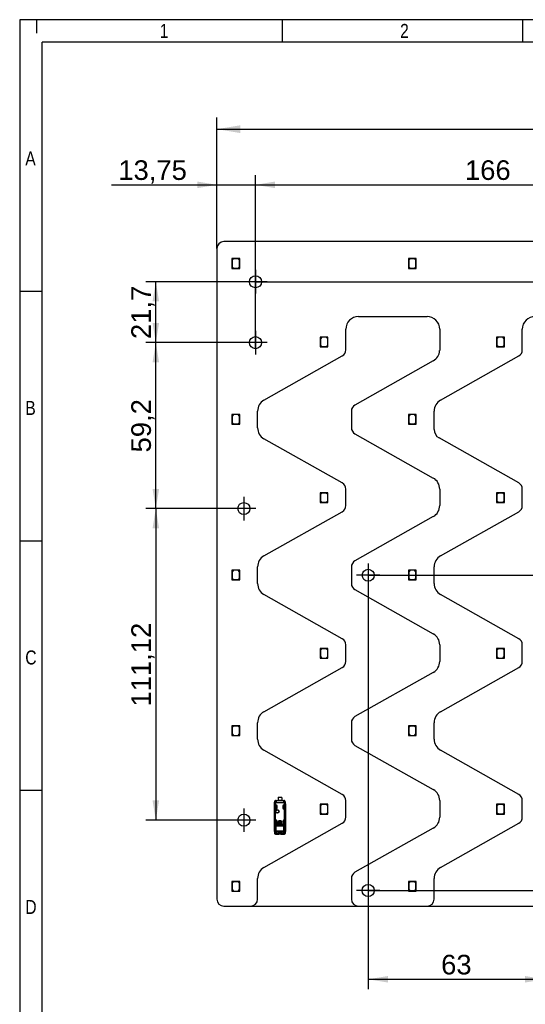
# Model space of a CAD drawing. Header units: millimetres. Extents: x 16 to 406, y 5 to 285.
# Tile 2 of 7: x 16 to 106, y 109 to 285. Entities that reach past the tile are written whole.
import ezdxf
from ezdxf.enums import TextEntityAlignment as Align
from ezdxf.lldxf.tags import DXFTag

# ---------------------------------------------------------------- set-up
doc = ezdxf.new("R2010")
doc.units = ezdxf.units.MM
for name, color, linetype in [('10', 7, 'Continuous'), ('Default', 7, 'Continuous'), ('RECLED_487X237MM', 7, 'Continuous')]:
    doc.layers.add(name, color=color, linetype=linetype)
doc.styles.add('SEACAD_Arial', font='arial.ttf')
tags = doc.linetypes.add('CENTER2', pattern=[28.575, 19.05, -3.175, 3.175, -3.175]).pattern_tags.tags
tags[10:11] = [DXFTag(74, 4), DXFTag(75, 0), DXFTag(340, '0'), DXFTag(46, 0.0), DXFTag(50, 0.0), DXFTag(44, 0.0), DXFTag(45, 0.0)]
tags[8:9] = [DXFTag(74, 4), DXFTag(75, 0), DXFTag(340, '0'), DXFTag(46, 0.0), DXFTag(50, 0.0), DXFTag(44, 0.0), DXFTag(45, 0.0)]
tags[6:7] = [DXFTag(74, 4), DXFTag(75, 0), DXFTag(340, '0'), DXFTag(46, 0.0), DXFTag(50, 0.0), DXFTag(44, 0.0), DXFTag(45, 0.0)]
tags[4:5] = [DXFTag(74, 4), DXFTag(75, 0), DXFTag(340, '0'), DXFTag(46, 0.0), DXFTag(50, 0.0), DXFTag(44, 0.0), DXFTag(45, 0.0)]
doc.dimstyles.new('ISO', dxfattribs={"dimtxt": 4.2, "dimasz": 4.2, "dimexe": 2.1, "dimexo": 0, "dimgap": 1.05, "dimtad": 1, "dimlfac": 2, "dimtxsty": 'SEACAD_Arial', "dimblk1": '_SE_FILLED', "dimblk2": '_SE_FILLED', "dimsah": 1, "dimcen": 2.1, "dimadec": 0, "dimazin": 0, "dimtfac": 0.5, "dimtdec": 3, "dimtmove": 0, "dimatfit": 3, "dimfxl": 1, "dimarcsym": 0})

# ---------------------------------------------------------------- blocks, each defined once
blk = doc.blocks.new('SEANNOT_GROUP')
at = {"layer": 'Default', "color": 7, "linetype": 'CENTER2'}
for p, q in [((57.74, 239.94), (57.74, 235.74)), ((59.84, 237.84), (55.64, 237.84))]:
    blk.add_line(p, q, dxfattribs=at)
blk = doc.blocks.new('SEANNOT_GROUP1')
at = {"layer": 'Default', "color": 7, "linetype": 'CENTER2'}
for p, q in [((57.74, 229.08), (57.74, 224.88)), ((59.84, 226.98), (55.64, 226.98))]:
    blk.add_line(p, q, dxfattribs=at)
blk = doc.blocks.new('SEANNOT_GROUP3')
at = {"layer": 'Default', "color": 7, "linetype": 'CENTER2'}
for p, q in [((55.69, 199.48), (55.69, 195.28)), ((57.79, 197.38), (53.59, 197.38))]:
    blk.add_line(p, q, dxfattribs=at)
blk = doc.blocks.new('SEANNOT_GROUP4')
at = {"layer": 'Default', "color": 7, "linetype": 'CENTER2'}
for p, q in [((55.69, 143.92), (55.69, 139.72)), ((57.79, 141.82), (53.59, 141.82))]:
    blk.add_line(p, q, dxfattribs=at)
blk = doc.blocks.new('SEANNOT_GROUP5')
at = {"layer": 'Default', "color": 7, "linetype": 'CENTER2'}
for p, q in [((77.87, 187.59), (77.87, 183.39)), ((79.97, 185.49), (75.77, 185.49))]:
    blk.add_line(p, q, dxfattribs=at)
blk = doc.blocks.new('SEANNOT_GROUP20')
at = {"layer": 'Default', "color": 7, "linetype": 'CENTER2'}
for p, q in [((77.87, 131.37), (77.87, 127.17)), ((79.97, 129.27), (75.77, 129.27))]:
    blk.add_line(p, q, dxfattribs=at)
blk = doc.blocks.new('SE1')
at = {"layer": 'RECLED_487X237MM', "color": 7, "linetype": 'Continuous'}
for p, q in [((293.12, 244.99), (52.12, 244.99)), ((50.87, 243.74), (50.87, 127.74)), ((53.79, 241.97), (53.54, 241.97)), ((53.54, 241.97), (53.54, 241.72)), ((53.54, 241.72), (53.79, 241.97)), ((53.54, 241.72), (53.54, 240.22)), ((53.84, 241.92), (53.59, 241.67)), ((53.59, 241.67), (53.59, 240.52)), ((54.94, 241.97), (53.79, 241.97)), ((54.64, 241.92), (53.84, 241.92)), ((54.89, 241.67), (54.64, 241.92)), ((54.89, 240.52), (54.89, 241.67)), ((54.94, 240.22), (54.94, 241.97)), ((85.29, 241.97), (85.04, 241.97)), ((85.04, 241.97), (85.04, 241.72)), ((85.04, 241.72), (85.29, 241.97)), ((85.04, 241.72), (85.04, 240.22)), ((85.34, 241.92), (85.09, 241.67)), ((85.09, 241.67), (85.09, 240.52)), ((86.44, 241.97), (85.29, 241.97)), ((86.14, 241.92), (85.34, 241.92)), ((86.39, 241.67), (86.14, 241.92)), ((86.39, 240.52), (86.39, 241.67)), ((86.44, 240.22), (86.44, 241.97)), ((53.54, 240.22), (54.94, 240.22)), ((53.59, 240.52), (53.84, 240.27)), ((53.84, 240.27), (54.64, 240.27)), ((54.64, 240.27), (54.89, 240.52)), ((85.04, 240.22), (86.44, 240.22)), ((85.09, 240.52), (85.34, 240.27)), ((85.34, 240.27), (86.14, 240.27)), ((86.14, 240.27), (86.39, 240.52)), ((76.12, 231.62), (88.37, 231.62)), ((73.87, 225.69), (73.87, 229.37)), ((90.62, 229.37), (90.62, 225.56)), ((105.37, 225.69), (105.37, 229.37)), ((70.69, 227.98), (69.29, 227.98)), ((69.29, 227.98), (69.29, 226.23)), ((69.59, 227.93), (69.34, 227.68)), ((69.34, 227.68), (69.34, 226.53)), ((70.39, 227.93), (69.59, 227.93)), ((70.64, 227.68), (70.39, 227.93)), ((70.64, 226.53), (70.64, 227.68)), ((70.69, 226.48), (70.69, 227.98)), ((102.19, 227.98), (100.79, 227.98)), ((100.79, 227.98), (100.79, 226.23)), ((101.09, 227.93), (100.84, 227.68)), ((100.84, 227.68), (100.84, 226.53)), ((101.89, 227.93), (101.09, 227.93)), ((102.14, 227.68), (101.89, 227.93)), ((102.14, 226.53), (102.14, 227.68)), ((102.19, 226.48), (102.19, 227.98)), ((69.29, 226.23), (70.44, 226.23)), ((69.34, 226.53), (69.59, 226.28)), ((69.59, 226.28), (70.39, 226.28)), ((70.39, 226.28), (70.64, 226.53)), ((70.69, 226.48), (70.44, 226.23)), ((70.44, 226.23), (70.69, 226.23)), ((70.69, 226.23), (70.69, 226.48)), ((100.79, 226.23), (101.94, 226.23)), ((100.84, 226.53), (101.09, 226.28)), ((101.09, 226.28), (101.89, 226.28)), ((101.89, 226.28), (102.14, 226.53)), ((102.19, 226.48), (101.94, 226.23)), ((101.94, 226.23), (102.19, 226.23)), ((102.19, 226.23), (102.19, 226.48)), ((59.26, 216.72), (73.23, 224.6)), ((89.48, 223.73), (75.5, 215.85)), ((90.76, 216.72), (104.73, 224.6)), ((58.12, 211.8), (58.12, 214.76)), ((74.87, 214.76), (74.87, 211.8)), ((89.62, 211.51), (89.62, 214.76)), ((53.79, 214.19), (53.54, 214.19)), ((53.54, 214.19), (53.54, 213.94)), ((53.54, 213.94), (53.79, 214.19)), ((53.54, 213.94), (53.54, 212.44)), ((53.84, 214.14), (53.59, 213.89)), ((53.59, 213.89), (53.59, 212.74)), ((53.59, 212.74), (53.84, 212.49)), ((54.94, 214.19), (53.79, 214.19)), ((54.64, 214.14), (53.84, 214.14)), ((53.84, 212.49), (54.64, 212.49)), ((54.89, 213.89), (54.64, 214.14)), ((54.64, 212.49), (54.89, 212.74)), ((54.89, 212.74), (54.89, 213.89)), ((54.94, 212.44), (54.94, 214.19)), ((85.29, 214.19), (85.04, 214.19)), ((85.04, 214.19), (85.04, 213.94)), ((85.04, 213.94), (85.29, 214.19)), ((85.04, 213.94), (85.04, 212.44)), ((85.34, 214.14), (85.09, 213.89)), ((85.09, 213.89), (85.09, 212.74)), ((85.09, 212.74), (85.34, 212.49)), ((86.44, 214.19), (85.29, 214.19)), ((86.14, 214.14), (85.34, 214.14)), ((85.34, 212.49), (86.14, 212.49)), ((86.39, 213.89), (86.14, 214.14)), ((86.14, 212.49), (86.39, 212.74)), ((86.39, 212.74), (86.39, 213.89)), ((86.44, 212.44), (86.44, 214.19)), ((53.54, 212.44), (54.94, 212.44)), ((85.04, 212.44), (86.44, 212.44)), ((73.23, 201.96), (59.26, 209.84)), ((75.5, 210.71), (89.47, 202.83)), ((104.73, 201.96), (90.51, 209.98)), ((70.69, 200.2), (69.29, 200.2)), ((69.29, 200.2), (69.29, 198.45)), ((70.69, 198.7), (70.69, 200.2)), ((73.87, 197.91), (73.87, 200.87)), ((90.62, 200.87), (90.62, 197.91)), ((102.19, 200.2), (100.79, 200.2)), ((100.79, 200.2), (100.79, 198.45)), ((102.19, 198.7), (102.19, 200.2)), ((105.37, 197.91), (105.37, 200.87)), ((69.29, 198.45), (70.44, 198.45)), ((69.59, 200.15), (69.34, 199.9)), ((69.34, 199.9), (69.34, 198.75)), ((69.34, 198.75), (69.59, 198.5)), ((70.39, 200.15), (69.59, 200.15)), ((69.59, 198.5), (70.39, 198.5)), ((70.64, 199.9), (70.39, 200.15)), ((70.39, 198.5), (70.64, 198.75)), ((70.69, 198.7), (70.44, 198.45)), ((70.44, 198.45), (70.69, 198.45)), ((70.64, 198.75), (70.64, 199.9)), ((70.69, 198.45), (70.69, 198.7)), ((100.79, 198.45), (101.94, 198.45)), ((101.09, 200.15), (100.84, 199.9)), ((100.84, 199.9), (100.84, 198.75)), ((100.84, 198.75), (101.09, 198.5)), ((101.89, 200.15), (101.09, 200.15)), ((101.09, 198.5), (101.89, 198.5)), ((102.14, 199.9), (101.89, 200.15)), ((101.89, 198.5), (102.14, 198.75)), ((102.19, 198.7), (101.94, 198.45)), ((101.94, 198.45), (102.19, 198.45)), ((102.14, 198.75), (102.14, 199.9)), ((102.19, 198.45), (102.19, 198.7)), ((59.26, 188.94), (73.23, 196.82)), ((90.76, 188.94), (104.73, 196.82)), ((89.47, 195.95), (75.5, 188.07)), ((53.79, 186.42), (53.54, 186.42)), ((53.54, 186.42), (53.54, 186.17)), ((53.54, 186.17), (53.79, 186.42)), ((53.54, 186.17), (53.54, 184.67)), ((53.84, 186.37), (53.59, 186.12)), ((54.94, 186.42), (53.79, 186.42)), ((54.64, 186.37), (53.84, 186.37)), ((54.89, 186.12), (54.64, 186.37)), ((54.94, 184.67), (54.94, 186.42)), ((58.12, 184.02), (58.12, 186.98)), ((74.87, 186.98), (74.87, 184.02)), ((85.29, 186.42), (85.04, 186.42)), ((85.04, 186.42), (85.04, 186.17)), ((85.04, 186.17), (85.29, 186.42)), ((85.04, 186.17), (85.04, 184.67)), ((85.34, 186.37), (85.09, 186.12)), ((86.44, 186.42), (85.29, 186.42)), ((86.14, 186.37), (85.34, 186.37)), ((86.39, 186.12), (86.14, 186.37)), ((86.44, 184.67), (86.44, 186.42)), ((89.62, 184.02), (89.62, 186.98)), ((53.54, 184.67), (54.94, 184.67)), ((53.59, 186.12), (53.59, 184.97)), ((53.59, 184.97), (53.84, 184.72)), ((53.84, 184.72), (54.64, 184.72)), ((54.64, 184.72), (54.89, 184.97)), ((54.89, 184.97), (54.89, 186.12)), ((85.04, 184.67), (86.44, 184.67)), ((85.09, 186.12), (85.09, 184.97)), ((85.09, 184.97), (85.34, 184.72)), ((85.34, 184.72), (86.14, 184.72)), ((86.14, 184.72), (86.39, 184.97)), ((86.39, 184.97), (86.39, 186.12)), ((75.5, 182.93), (89.47, 175.05)), ((73.23, 174.18), (59.26, 182.06)), ((104.73, 174.18), (90.76, 182.06)), ((70.69, 172.43), (69.29, 172.43)), ((69.29, 172.43), (69.29, 170.68)), ((69.59, 172.38), (69.34, 172.13)), ((69.34, 172.13), (69.34, 170.98)), ((70.39, 172.38), (69.59, 172.38)), ((70.64, 172.13), (70.39, 172.38)), ((70.64, 170.98), (70.64, 172.13)), ((70.69, 170.93), (70.69, 172.43)), ((73.87, 170.13), (73.87, 173.09)), ((90.62, 173.09), (90.62, 170.13)), ((102.19, 172.43), (100.79, 172.43)), ((100.79, 172.43), (100.79, 170.68)), ((101.09, 172.38), (100.84, 172.13)), ((100.84, 172.13), (100.84, 170.98)), ((101.89, 172.38), (101.09, 172.38)), ((102.14, 172.13), (101.89, 172.38)), ((102.14, 170.98), (102.14, 172.13)), ((102.19, 170.93), (102.19, 172.43)), ((105.37, 170.13), (105.37, 173.09)), ((69.29, 170.68), (70.44, 170.68)), ((69.34, 170.98), (69.59, 170.73)), ((69.59, 170.73), (70.39, 170.73)), ((70.39, 170.73), (70.64, 170.98)), ((70.69, 170.93), (70.44, 170.68)), ((70.44, 170.68), (70.69, 170.68)), ((70.69, 170.68), (70.69, 170.93)), ((100.79, 170.68), (101.94, 170.68)), ((100.84, 170.98), (101.09, 170.73)), ((101.09, 170.73), (101.89, 170.73)), ((101.89, 170.73), (102.14, 170.98)), ((102.19, 170.93), (101.94, 170.68)), ((101.94, 170.68), (102.19, 170.68)), ((102.19, 170.68), (102.19, 170.93)), ((59.26, 161.16), (73.23, 169.04)), ((90.76, 161.16), (104.73, 169.04)), ((89.47, 168.17), (75.5, 160.29)), ((53.79, 158.64), (53.54, 158.64)), ((53.54, 158.64), (53.54, 158.39)), ((53.54, 158.39), (53.79, 158.64)), ((53.54, 158.39), (53.54, 156.89)), ((53.84, 158.59), (53.59, 158.34)), ((53.59, 158.34), (53.59, 157.19)), ((54.94, 158.64), (53.79, 158.64)), ((54.64, 158.59), (53.84, 158.59)), ((54.89, 158.34), (54.64, 158.59)), ((54.89, 157.19), (54.89, 158.34)), ((54.94, 156.89), (54.94, 158.64)), ((58.12, 156.24), (58.12, 159.2)), ((74.87, 159.2), (74.87, 156.24)), ((85.29, 158.64), (85.04, 158.64)), ((85.04, 158.64), (85.04, 158.39)), ((85.04, 158.39), (85.29, 158.64)), ((85.04, 158.39), (85.04, 156.89)), ((85.34, 158.59), (85.09, 158.34)), ((85.09, 158.34), (85.09, 157.19)), ((86.44, 158.64), (85.29, 158.64)), ((86.14, 158.59), (85.34, 158.59)), ((86.39, 158.34), (86.14, 158.59)), ((86.39, 157.19), (86.39, 158.34)), ((86.44, 156.89), (86.44, 158.64)), ((89.62, 156.24), (89.62, 159.2)), ((53.54, 156.89), (54.94, 156.89)), ((53.59, 157.19), (53.84, 156.94)), ((53.84, 156.94), (54.64, 156.94)), ((54.64, 156.94), (54.89, 157.19)), ((85.04, 156.89), (86.44, 156.89)), ((85.09, 157.19), (85.34, 156.94)), ((85.34, 156.94), (86.14, 156.94)), ((86.14, 156.94), (86.39, 157.19)), ((75.5, 155.15), (89.47, 147.27)), ((73.23, 146.4), (59.26, 154.28)), ((104.73, 146.4), (90.76, 154.28)), ((61.81, 145.82), (61.81, 145.34)), ((61.83, 145.89), (62.41, 145.89)), ((62.43, 145.82), (62.43, 145.34)), ((61.15, 145.04), (61.14, 145.04)), ((61.14, 140.32), (61.14, 145.04)), ((61.15, 145.04), (61.15, 144.7)), ((61.16, 144.7), (61.15, 144.7)), ((61.15, 139.81), (61.15, 144.7)), ((61.16, 139.81), (61.16, 144.7)), ((61.2, 144.76), (61.2, 141)), ((61.2, 144.76), (61.29, 144.76)), ((61.29, 144.76), (61.21, 144.81)), ((61.29, 144.76), (61.29, 141.03)), ((61.34, 144.39), (61.34, 144.39)), ((61.34, 144.39), (61.34, 143.84)), ((61.34, 143.84), (61.34, 144.39)), ((61.44, 145.34), (61.81, 145.34)), ((61.44, 145.34), (61.45, 145.34)), ((61.49, 144.49), (61.44, 144.49)), ((61.45, 145.34), (61.45, 145.27)), ((61.45, 145.34), (62.78, 145.34)), ((62.78, 145.27), (61.45, 145.27)), ((61.45, 145.27), (61.45, 144.95)), ((61.45, 144.95), (62.78, 144.95)), ((61.45, 144.95), (61.45, 144.88)), ((62.78, 144.88), (61.45, 144.88)), ((61.59, 143.94), (61.59, 144.39)), ((62.43, 145.34), (61.81, 145.34)), ((62.43, 145.34), (62.79, 145.34)), ((62.64, 144.39), (62.64, 143.94)), ((62.8, 144.49), (62.74, 144.49)), ((62.78, 145.27), (62.78, 145.34)), ((62.78, 145.34), (62.79, 145.34)), ((62.78, 144.95), (62.78, 145.27)), ((62.78, 144.88), (62.78, 144.95)), ((62.9, 143.84), (62.9, 144.39)), ((62.9, 143.84), (62.9, 144.39)), ((62.9, 144.39), (62.9, 144.39)), ((63.03, 144.81), (62.95, 144.76)), ((62.95, 141.03), (62.95, 144.76)), ((62.95, 144.76), (63.04, 144.76)), ((63.04, 141), (63.04, 144.76)), ((63.09, 145.04), (63.08, 145.04)), ((63.08, 144.7), (63.08, 145.04)), ((63.08, 144.7), (63.08, 139.81)), ((63.08, 144.7), (63.08, 144.7)), ((63.08, 139.81), (63.08, 144.7)), ((63.09, 140.32), (63.09, 145.04)), ((70.69, 144.65), (69.29, 144.65)), ((69.29, 144.65), (69.29, 142.9)), ((69.59, 144.6), (69.34, 144.35)), ((69.34, 144.35), (69.34, 143.2)), ((70.39, 144.6), (69.59, 144.6)), ((70.64, 144.35), (70.39, 144.6)), ((70.64, 143.2), (70.64, 144.35)), ((70.69, 143.15), (70.69, 144.65)), ((73.87, 142.35), (73.87, 145.31)), ((90.62, 145.31), (90.62, 142.35)), ((102.19, 144.65), (100.79, 144.65)), ((100.79, 144.65), (100.79, 142.9)), ((101.09, 144.6), (100.84, 144.35)), ((100.84, 144.35), (100.84, 143.2)), ((101.89, 144.6), (101.09, 144.6)), ((102.14, 144.35), (101.89, 144.6)), ((102.14, 143.2), (102.14, 144.35)), ((102.19, 143.15), (102.19, 144.65)), ((105.37, 142.35), (105.37, 145.31)), ((61.34, 143.84), (61.49, 143.84)), ((61.49, 143.84), (61.34, 143.84)), ((61.34, 143.84), (61.34, 143.84)), ((61.49, 143.84), (61.49, 143.84)), ((62.74, 143.84), (62.74, 143.84)), ((62.74, 143.84), (62.9, 143.84)), ((62.9, 143.84), (62.74, 143.84)), ((62.9, 143.84), (62.9, 143.84)), ((69.29, 142.9), (70.44, 142.9)), ((69.34, 143.2), (69.59, 142.95)), ((69.59, 142.95), (70.39, 142.95)), ((70.39, 142.95), (70.64, 143.2)), ((70.69, 143.15), (70.44, 142.9)), ((70.44, 142.9), (70.69, 142.9)), ((70.69, 142.9), (70.69, 143.15)), ((100.79, 142.9), (101.94, 142.9)), ((100.84, 143.2), (101.09, 142.95)), ((101.09, 142.95), (101.89, 142.95)), ((101.89, 142.95), (102.14, 143.2)), ((102.19, 143.15), (101.94, 142.9)), ((101.94, 142.9), (102.19, 142.9)), ((102.19, 142.9), (102.19, 143.15)), ((59.26, 133.38), (73.23, 141.26)), ((61.3, 140.83), (61.2, 141)), ((61.44, 141.03), (61.3, 141.03)), ((61.34, 141.13), (61.34, 141.79)), ((61.47, 141.79), (61.34, 141.79)), ((61.46, 141.79), (61.34, 141.79)), ((61.34, 141.79), (61.34, 141.79)), ((61.34, 141.13), (61.34, 141.79)), ((61.34, 141.13), (61.34, 141.13)), ((61.41, 140.72), (61.35, 140.72)), ((61.35, 140.72), (61.35, 139.9)), ((61.37, 140.89), (62.86, 140.89)), ((62.83, 140.72), (61.41, 140.72)), ((61.41, 140.72), (61.41, 139.9)), ((61.44, 141.03), (61.46, 141.03)), ((61.44, 141.03), (61.44, 141.03)), ((61.47, 141.79), (61.46, 141.79)), ((62.77, 141.03), (61.46, 141.03)), ((61.56, 141.13), (61.56, 141.69)), ((61.77, 141.48), (61.75, 141.48)), ((61.75, 141.48), (61.75, 141.18)), ((61.75, 141.18), (61.77, 141.18)), ((61.77, 141.48), (61.77, 141.18)), ((62.36, 141.62), (61.87, 141.62)), ((61.87, 141.62), (61.87, 141.55)), ((61.87, 141.55), (62.08, 141.55)), ((61.87, 141.08), (61.87, 141.06)), ((61.87, 141.08), (62.37, 141.08)), ((61.87, 141.06), (62.37, 141.06)), ((61.97, 141.69), (61.97, 141.68)), ((62.27, 141.69), (61.97, 141.69)), ((62.27, 141.68), (61.97, 141.68)), ((62.08, 141.55), (62.08, 141.5)), ((62.08, 141.44), (62.08, 141.23)), ((62.08, 141.17), (62.08, 141.12)), ((62.08, 141.12), (62.15, 141.12)), ((62.15, 141.5), (62.15, 141.55)), ((62.15, 141.55), (62.36, 141.55)), ((62.15, 141.23), (62.15, 141.44)), ((62.15, 141.12), (62.15, 141.17)), ((62.22, 141.38), (62.28, 141.38)), ((62.28, 141.29), (62.22, 141.29)), ((62.27, 141.68), (62.27, 141.69)), ((62.36, 141.55), (62.36, 141.62)), ((62.37, 141.06), (62.37, 141.08)), ((62.48, 141.48), (62.47, 141.48)), ((62.47, 141.18), (62.47, 141.48)), ((62.47, 141.18), (62.48, 141.18)), ((62.48, 141.18), (62.48, 141.48)), ((62.67, 141.69), (62.67, 141.13)), ((62.9, 141.79), (62.77, 141.79)), ((62.9, 141.79), (62.77, 141.79)), ((62.77, 141.79), (62.77, 141.79)), ((62.77, 141.03), (62.8, 141.03)), ((62.94, 141.03), (62.8, 141.03)), ((62.8, 141.03), (62.8, 141.03)), ((62.83, 139.9), (62.83, 140.72)), ((62.94, 141.03), (62.86, 140.89)), ((62.89, 140.72), (62.89, 139.9)), ((62.9, 141.13), (62.9, 141.79)), ((62.9, 141.13), (62.9, 141.79)), ((62.9, 141.79), (62.9, 141.79)), ((62.9, 141.13), (62.9, 141.13)), ((62.94, 141.03), (62.95, 141.03)), ((63.04, 141), (62.94, 140.83)), ((90.76, 133.38), (104.73, 141.26)), ((61.14, 140.32), (61.15, 140.32)), ((61.15, 140.32), (61.15, 139.51)), ((61.15, 139.81), (61.15, 139.51)), ((61.15, 139.81), (61.16, 139.81)), ((61.16, 139.81), (61.23, 139.86)), ((61.23, 139.86), (61.35, 139.9)), ((61.25, 139.71), (61.25, 139.42)), ((61.27, 139.37), (61.54, 139.37)), ((61.35, 139.9), (61.41, 139.9)), ((61.35, 139.34), (61.72, 139.34)), ((61.44, 139.82), (61.39, 139.68)), ((61.39, 139.52), (61.39, 139.68)), ((61.39, 139.52), (61.44, 139.66)), ((61.41, 139.9), (61.41, 139.8)), ((61.41, 139.9), (62.83, 139.9)), ((62.83, 139.8), (61.41, 139.8)), ((61.44, 139.66), (61.44, 139.74)), ((61.55, 139.37), (61.58, 139.51)), ((61.69, 139.79), (62.54, 139.79)), ((61.74, 139.49), (61.72, 139.34)), ((61.72, 139.34), (61.94, 139.34)), ((61.94, 139.49), (61.74, 139.49)), ((61.94, 139.79), (61.94, 139.49)), ((62.29, 139.49), (61.94, 139.49)), ((61.94, 139.49), (61.94, 139.34)), ((62.29, 139.34), (61.94, 139.34)), ((62.29, 139.49), (62.29, 139.79)), ((62.29, 139.34), (62.29, 139.49)), ((62.5, 139.49), (62.29, 139.49)), ((62.29, 139.34), (62.52, 139.34)), ((62.52, 139.34), (62.5, 139.49)), ((62.52, 139.34), (62.89, 139.34)), ((62.65, 139.51), (62.69, 139.37)), ((62.69, 139.37), (62.97, 139.37)), ((62.8, 139.66), (62.85, 139.52)), ((62.83, 139.9), (62.83, 139.8)), ((62.83, 139.9), (62.89, 139.9)), ((62.85, 139.68), (62.85, 139.52)), ((62.89, 139.9), (63, 139.86)), ((62.99, 139.42), (62.98, 139.71)), ((63, 139.86), (63.08, 139.81)), ((63.09, 139.51), (63.06, 139.47)), ((63.09, 139.51), (63.08, 139.81)), ((63.08, 139.81), (63.08, 139.81)), ((63.09, 139.51), (63.09, 140.32)), ((63.09, 140.32), (63.09, 140.32)), ((89.47, 140.39), (75.5, 132.51)), ((53.79, 130.87), (53.54, 130.87)), ((53.54, 130.87), (53.54, 130.62)), ((53.54, 130.62), (53.79, 130.87)), ((53.54, 130.62), (53.54, 129.12)), ((53.84, 130.82), (53.59, 130.57)), ((53.59, 130.57), (53.59, 129.42)), ((54.94, 130.87), (53.79, 130.87)), ((54.64, 130.82), (53.84, 130.82)), ((54.89, 130.57), (54.64, 130.82)), ((54.89, 129.42), (54.89, 130.57)), ((54.94, 129.12), (54.94, 130.87)), ((58.12, 127.74), (58.12, 131.42)), ((74.87, 131.42), (74.87, 127.74)), ((85.29, 130.87), (85.04, 130.87)), ((85.04, 130.87), (85.04, 130.62)), ((85.04, 130.62), (85.29, 130.87)), ((85.04, 130.62), (85.04, 129.12)), ((85.34, 130.82), (85.09, 130.57)), ((85.09, 130.57), (85.09, 129.42)), ((86.44, 130.87), (85.29, 130.87)), ((86.14, 130.82), (85.34, 130.82)), ((86.39, 130.57), (86.14, 130.82)), ((86.39, 129.42), (86.39, 130.57)), ((86.44, 129.12), (86.44, 130.87)), ((89.62, 127.74), (89.62, 131.42)), ((53.54, 129.12), (54.94, 129.12)), ((53.59, 129.42), (53.84, 129.17)), ((53.84, 129.17), (54.64, 129.17)), ((54.64, 129.17), (54.89, 129.42)), ((85.04, 129.12), (86.44, 129.12)), ((85.09, 129.42), (85.34, 129.17)), ((85.34, 129.17), (86.14, 129.17)), ((86.14, 129.17), (86.39, 129.42)), ((52.12, 126.49), (56.87, 126.49)), ((76.12, 126.49), (88.37, 126.49))]:
    blk.add_line(p, q, dxfattribs=at)
for centre, radius in [((57.74, 237.84), 1.08), ((57.74, 226.98), 1.08), ((55.69, 197.38), 1.08), ((77.87, 185.49), 1.07), ((55.69, 141.82), 1.08), ((61.64, 143.37), 0.328), ((61.64, 143.37), 0.293), ((61.64, 143.37), 0.276), ((61.64, 143.37), 0.275), ((77.87, 129.27), 1.08)]:
    blk.add_circle(centre, radius, dxfattribs=at)
for centre, radius, start, end in [((52.12, 243.74), 1.25, 90, 180), ((76.12, 229.37), 2.25, 90, 180), ((88.37, 229.37), 2.25, 0, 90), ((107.62, 229.37), 2.25, 90, 180), ((72.62, 225.69), 1.25, 299.4423, 0), ((88.37, 225.7), 2.25, 299.4423, 356.4358), ((104.12, 225.69), 1.25, 299.4423, 0), ((60.37, 214.76), 2.25, 119.4423, 180), ((91.87, 214.76), 2.25, 119.4423, 180), ((76.12, 214.76), 1.25, 119.4423, 180), ((60.37, 211.8), 2.25, 180, 240.5577), ((76.12, 211.8), 1.25, 180, 240.5577), ((91.37, 211.51), 1.75, 180, 240.5577), ((72.62, 200.87), 1.25, 0, 60.5577), ((88.37, 200.87), 2.25, 0, 60.5577), ((104.12, 200.87), 1.25, 0, 60.5577), ((72.62, 197.91), 1.25, 299.4423, 0), ((88.37, 197.91), 2.25, 299.4423, 0), ((104.12, 197.91), 1.25, 299.4423, 0), ((60.37, 186.98), 2.25, 119.4423, 180), ((76.12, 186.98), 1.25, 119.4423, 180), ((91.87, 186.98), 2.25, 119.4423, 180), ((60.37, 184.02), 2.25, 180, 240.5577), ((76.12, 184.02), 1.25, 180, 240.5577), ((91.87, 184.02), 2.25, 180, 240.5577), ((72.62, 173.09), 1.25, 0, 60.5577), ((88.37, 173.09), 2.25, 0, 60.5577), ((104.12, 173.09), 1.25, 0, 60.5577), ((72.62, 170.13), 1.25, 299.4423, 0), ((88.37, 170.13), 2.25, 299.4423, 0), ((104.12, 170.13), 1.25, 299.4423, 0), ((60.37, 159.2), 2.25, 119.4423, 180), ((76.12, 159.2), 1.25, 119.4423, 180), ((91.87, 159.2), 2.25, 119.4423, 180), ((60.37, 156.24), 2.25, 180, 240.5577), ((76.12, 156.24), 1.25, 180, 240.5577), ((91.87, 156.24), 2.25, 180, 240.5577), ((61.93, 145.82), 0.125, 143.1301, 180), ((62.31, 145.82), 0.125, 0, 36.8699), ((72.62, 145.31), 1.25, 0, 60.5577), ((88.37, 145.31), 2.25, 0, 60.5577), ((104.12, 145.31), 1.25, 0, 60.5577), ((61.45, 145.04), 0.3, 90.0044, 179.8384), ((61.31, 144.77), 0.107, 158.9631, 182.4493), ((61.46, 144.66), 0.292, 91.2452, 150.4151), ((61.49, 144.39), 0.1, 0, 90), ((62.74, 144.39), 0.1, 90, 180), ((62.78, 145.04), 0.3, 0.167, 89.9956), ((62.78, 144.66), 0.291, 29.4693, 88.8718), ((62.93, 144.77), 0.107, 357.5505, 21.0353), ((72.62, 142.35), 1.25, 299.4423, 0), ((88.37, 142.35), 2.25, 299.4423, 0), ((104.12, 142.35), 1.25, 299.4423, 0), ((61.32, 140.79), 0.236, 96.7859, 119.799), ((61.95, 141.27), 0.693, 200.5131, 213.6749), ((61.16, 140.71), 0.184, 3.1487, 42.1797), ((61, 140.71), 0.414, 0.6937, 24.971), ((61.97, 141.48), 0.213, 90, 180), ((61.87, 141.18), 0.113, 180, 270), ((61.97, 141.48), 0.2, 90, 180), ((61.87, 141.18), 0.1, 180, 270), ((62.12, 141.33), 0.169, 101.3273, 258.6727), ((62.12, 141.33), 0.108, 107.7847, 252.2153), ((62.12, 141.33), 0.169, 14.2042, 78.6727), ((62.12, 141.33), 0.108, 22.432, 72.2153), ((62.12, 141.33), 0.108, 287.7847, 337.568), ((62.12, 141.33), 0.169, 281.3273, 345.7958), ((62.27, 141.48), 0.213, 0, 90), ((62.27, 141.48), 0.2, 0, 90), ((62.37, 141.18), 0.1, 270, 0), ((62.37, 141.18), 0.113, 270, 0), ((63.24, 140.71), 0.417, 155.1137, 179.2196), ((62.85, 99.99), 40.73, 89.9391, 90.0276), ((62.77, 140.7), 0.208, 38.9401, 64.2407), ((63.07, 140.71), 0.182, 137.612, 177.059), ((62.86, 140.61), 0.424, 65.6644, 78.4196), ((61.32, 139.52), 0.176, 180.4535, 222.697), ((61.25, 139.52), 0.0975, 182.0033, 271.5118), ((61.26, 139.81), 0.103, 185.1481, 266.892), ((61.26, 139.46), 0.0836, 221.7965, 278.1609), ((61.33, 139.54), 0.193, 225.1152, 271.0114), ((61.36, 139.89), 0.131, 192.9533, 250.2794), ((61.39, 139.61), 0.173, 116.1713, 143.8588), ((61.54, 139.35), 0.467, 105.7622, 117.9319), ((61.47, 139.91), 0.125, 186.8298, 240.7248), ((61.69, 139.71), 0.366, 246.2191, 274.1962), ((61.73, 140.05), 0.557, 254.1252, 270.5827), ((62.51, 139.98), 0.489, 268.2685, 287.0288), ((62.54, 139.71), 0.366, 265.7732, 293.7808), ((62.76, 139.91), 0.125, 299.2644, 353.1817), ((62.7, 139.35), 0.467, 62.0817, 74.248), ((62.9, 139.54), 0.199, 268.7083, 305.0575), ((62.87, 139.89), 0.131, 289.7328, 347.0452), ((62.84, 139.61), 0.173, 36.1297, 63.8377), ((62.98, 139.81), 0.103, 273.1147, 354.8366), ((62.99, 139.52), 0.0975, 268.48, 358.0009), ((60.37, 131.42), 2.25, 119.4423, 180), ((76.12, 131.42), 1.25, 119.4423, 180), ((91.87, 131.42), 2.25, 119.4423, 180), ((52.12, 127.74), 1.25, 180, 270), ((56.87, 127.74), 1.25, 270, 0), ((76.12, 127.74), 1.25, 180, 270), ((88.37, 127.74), 1.25, 270, 0)]:
    blk.add_arc(centre, radius, start, end, dxfattribs=at)
for centre, major_axis, ratio, start_param, end_param in [((61.44, 145.04), (0.212, -0.212), 0.999924, 2.356233, 3.933355), ((61.45, 145.04), (0.3, 0.003), 0.766027, 1.56283, 3.125796), ((61.44, 144.39), (0.1, 0), 0.999994, 1.570796, 3.141593), ((61.44, 144.39), (0.1, 0), 0.999994, 1.570796, 3.141593), ((62.78, 145.04), (0.3, -0.003), 0.766027, 0.015856, 1.578763), ((62.79, 145.04), (-0.212, -0.212), 0.999924, 2.349833, 3.926953), ((62.8, 144.39), (-0.1, 0), 0.999994, 3.141593, 4.712389), ((62.8, 144.39), (-0.1, 0), 0.999994, 3.141593, 4.712389), ((61.49, 143.95), (0, 0.1), 0.999848, 3.141593, 4.712389), ((61.49, 143.94), (0, 0.1), 0.999848, 3.141593, 4.712389), ((62.74, 143.95), (0, 0.1), 0.999848, 1.570796, 3.141593), ((62.74, 143.94), (0, 0.1), 0.999848, 1.570796, 3.141593), ((61.44, 141.13), (0.1, 0), 0.999994, 3.140535, 4.712389), ((61.44, 141.13), (0.1, 0), 0.999994, 3.140004, 4.712389), ((61.46, 141.69), (0.0707, -0.0707), 0.999695, 0.785246, 2.356347), ((61.46, 141.13), (0.1, 0), 0.999848, 4.712389, 6.283185), ((61.46, 141.69), (0.0707, -0.0707), 0.999695, 1.570796, 2.343651), ((62.77, 141.69), (-0.0707, -0.0707), 0.999695, 3.926839, 5.497939), ((62.77, 141.13), (-0.1, 0), 0.999848, 0, 1.570796), ((62.77, 141.69), (-0.0707, -0.0707), 0.999695, 3.9588, 4.712389), ((62.8, 141.13), (-0.1, 0), 0.999994, 1.570796, 3.141593), ((62.8, 141.13), (-0.1, 0), 0.999994, 1.570796, 3.141593), ((61.44, 140.32), (0.3, 0), 0.999962, 3.141593, 3.321417), ((61.25, 139.81), (0.1, -0.0024), 0.939661, 3.16702, 4.734915), ((61.7, 139.42), (0.45, 0), 0.34204, 3.132977, 3.443088), ((61.35, 139.44), (0, -0.1), 0.754543, 6.070605, 6.283031), ((62.97, 139.47), (-0.074, 0.0672), 0.8975, 2.254603, 3.933043), ((62.54, 139.42), (-0.451, 0), 0.342128, 2.840741, 3.150375), ((62.98, 139.81), (0.1, 0.0024), 0.939661, 4.689876, 6.257716), ((62.79, 140.32), (0.3, 0), 0.999962, 6.103357, 6.283185)]:
    blk.add_ellipse(centre, major_axis=major_axis, ratio=ratio, start_param=start_param, end_param=end_param, dxfattribs=at)
for points, degree, knots in [([(61.15, 144.7), (61.15, 144.71), (61.16, 144.72), (61.16, 144.74), (61.16, 144.76), (61.17, 144.77), (61.18, 144.79), (61.2, 144.8), (61.21, 144.81)], 3, [0, 0, 0, 0, 0.120723, 0.235221, 0.34634, 0.457185, 0.682198, 1, 1, 1, 1]), ([(61.2, 144.76), (61.19, 144.76), (61.18, 144.76), (61.17, 144.75), (61.16, 144.74), (61.16, 144.72), (61.16, 144.71), (61.16, 144.7)], 3, [0, 0, 0, 0, 0.272042, 0.497908, 0.684926, 0.845835, 1, 1, 1, 1]), ([(63.03, 144.81), (63.04, 144.8), (63.05, 144.8), (63.06, 144.78), (63.07, 144.77), (63.08, 144.74), (63.08, 144.71), (63.08, 144.7)], 3, [0, 0, 0, 0, 0.225106, 0.406821, 0.546306, 0.765172, 1, 1, 1, 1]), ([(63.08, 144.7), (63.08, 144.71), (63.08, 144.72), (63.07, 144.73), (63.07, 144.74), (63.07, 144.75), (63.06, 144.76), (63.05, 144.76), (63.04, 144.76), (63.04, 144.76)], 3, [0, 0, 0, 0, 0.110474, 0.221192, 0.340028, 0.473427, 0.625996, 0.800833, 1, 1, 1, 1]), ([(61.27, 139.37), (61.27, 139.37), (61.28, 139.36), (61.29, 139.35), (61.31, 139.35), (61.32, 139.34), (61.34, 139.34), (61.35, 139.34)], 3, [0, 0, 0, 0, 0.20636, 0.408491, 0.607418, 0.804218, 1, 1, 1, 1]), ([(61.39, 139.68), (61.39, 139.73), (61.48, 139.76), (61.57, 139.79), (61.69, 139.79)], 2, [0, 0, 0, 0.5, 0.5, 1, 1, 1]), ([(61.44, 139.66), (61.44, 139.66), (61.44, 139.64), (61.44, 139.62), (61.47, 139.58), (61.52, 139.55), (61.56, 139.52), (61.58, 139.51)], 3, [0, 0, 0, 0, 0.000046, 0.262507, 0.516593, 0.762391, 1, 1, 1, 1]), ([(62.54, 139.79), (62.67, 139.79), (62.76, 139.76), (62.85, 139.73), (62.85, 139.68)], 2, [0, 0, 0, 0.5, 0.5, 1, 1, 1]), ([(62.65, 139.51), (62.66, 139.52), (62.69, 139.53), (62.72, 139.55), (62.74, 139.57), (62.77, 139.59), (62.78, 139.61), (62.8, 139.63), (62.8, 139.65), (62.8, 139.66)], 3, [0, 0, 0, 0, 0.117572, 0.243562, 0.37798, 0.520832, 0.672119, 0.831843, 1, 1, 1, 1]), ([(62.85, 139.52), (62.85, 139.48), (62.81, 139.44), (62.77, 139.4), (62.69, 139.37)], 2, [0, 0, 0, 0.5, 0.5, 1, 1, 1]), ([(62.89, 139.34), (62.9, 139.34), (62.92, 139.34), (62.94, 139.35), (62.95, 139.36), (62.96, 139.37), (62.97, 139.37)], 3, [0, 0, 0, 0, 0.244652, 0.491458, 0.742562, 1, 1, 1, 1])]:
    blk.add_open_spline(points, degree=degree, knots=knots, dxfattribs=at)
for points, degree in [([(61.45, 144.88), (61.43, 144.88), (61.39, 144.87), (61.33, 144.83), (61.3, 144.79), (61.29, 144.76)], 3), ([(62.95, 144.76), (62.93, 144.79), (62.9, 144.83), (62.84, 144.87), (62.8, 144.88), (62.78, 144.88)], 3), ([(61.54, 139.37), (61.39, 139.43), (61.39, 139.52)], 2)]:
    blk.add_open_spline(points, degree=degree, dxfattribs=at)
blk.add_rational_spline([(61.3, 140.83), (61.32, 140.85), (61.34, 140.87), (61.37, 140.89)], [1.03323215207, 0.973772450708, 0.994102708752, 1.0942229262], degree=3, dxfattribs=at)
blk = doc.blocks.new('DMBLK1')
at = {"layer": 'Default', "linetype": 'Continuous'}
for points in [[(55.07, 265.75), (50.87, 265.05), (55.07, 264.35)], [(290.17, 265.75), (290.17, 264.35), (294.37, 265.05)]]:
    blk.add_hatch(color=7, dxfattribs=at).paths.add_polyline_path(points)
at = {"layer": 'Default', "color": 7, "linetype": 'Continuous'}
for p, q in [((50.87, 243.74), (50.87, 267.15)), ((294.37, 234.72), (294.37, 267.15)), ((50.87, 265.05), (294.37, 265.05))]:
    blk.add_line(p, q, dxfattribs=at)
at = {"layer": 'Default', "color": 7, "linetype": 'Continuous', "style": 'SEACAD_Arial'}
blk.add_text('487', height=4.2, dxfattribs=at).set_placement((167.69, 270.3), align=Align.TOP_LEFT)
blk = doc.blocks.new('_SE_FILLED')
at = {"color": 0}
blk.add_line((0, 0), (-1, 0), dxfattribs=at)
blk.add_solid([(0, 0), (-1, -0.1665), (-1, 0.1665), (0, 0)], dxfattribs=at)
blk = doc.blocks.new('DMBLK2')
at = {"layer": 'Default', "linetype": 'Continuous'}
for points in [[(321.41, 240.79), (320.71, 244.99), (320.01, 240.79)], [(321.41, 130.69), (320.01, 130.69), (320.71, 126.49)]]:
    blk.add_hatch(color=7, dxfattribs=at).paths.add_polyline_path(points)
at = {"layer": 'Default', "color": 7, "linetype": 'Continuous'}
for p, q in [((293.12, 244.99), (322.81, 244.99)), ((320.71, 244.99), (320.71, 126.49)), ((56.87, 126.49), (322.81, 126.49))]:
    blk.add_line(p, q, dxfattribs=at)
at = {"layer": 'Default', "color": 7, "linetype": 'Continuous', "style": 'SEACAD_Arial'}
blk.add_text('237', height=4.2, rotation=90, dxfattribs=at).set_placement((315.46, 180.81), align=Align.TOP_LEFT)
blk = doc.blocks.new('DMBLK10')
at = {"layer": 'Default', "linetype": 'Continuous'}
for points in [[(81.37, 112.85), (81.37, 114.01), (77.87, 113.43)], [(105.87, 112.85), (109.37, 113.43), (105.87, 114.01)]]:
    blk.add_hatch(color=7, dxfattribs=at).paths.add_polyline_path(points)
at = {"layer": 'Default', "color": 7, "linetype": 'Continuous'}
for p, q in [((77.87, 185.49), (77.87, 111.68)), ((109.37, 185.49), (109.37, 111.68)), ((77.87, 113.43), (109.37, 113.43))]:
    blk.add_line(p, q, dxfattribs=at)
at = {"layer": 'Default', "color": 7, "linetype": 'Continuous', "style": 'SEACAD_Arial'}
blk.add_text('63', height=3.5, dxfattribs=at).set_placement((90.88, 117.8), align=Align.TOP_LEFT)
blk = doc.blocks.new('DMBLK11')
at = {"layer": 'Default', "linetype": 'Continuous'}
for points in [[(308.62, 248.49), (307.45, 248.49), (308.03, 244.99)], [(308.62, 234.34), (308.03, 237.84), (307.45, 234.34)]]:
    blk.add_hatch(color=7, dxfattribs=at).paths.add_polyline_path(points)
at = {"layer": 'Default', "color": 7, "linetype": 'Continuous'}
for p, q in [((308.03, 258.96), (308.03, 230.84)), ((293.12, 244.99), (309.78, 244.99)), ((57.86, 237.84), (309.78, 237.84))]:
    blk.add_line(p, q, dxfattribs=at)
at = {"layer": 'Default', "color": 7, "linetype": 'Continuous', "style": 'SEACAD_Arial'}
blk.add_text('14,3', height=3.5, rotation=90, dxfattribs=at).set_placement((303.66, 248.15), align=Align.TOP_LEFT)
blk = doc.blocks.new('DMBLK13')
at = {"layer": 'Default', "linetype": 'Continuous'}
for points in [[(61.24, 255.71), (57.74, 255.12), (61.24, 254.54)], [(137.24, 255.71), (137.24, 254.54), (140.74, 255.12)]]:
    blk.add_hatch(color=7, dxfattribs=at).paths.add_polyline_path(points)
at = {"layer": 'Default', "color": 7, "linetype": 'Continuous'}
for p, q in [((57.74, 225.93), (57.74, 256.87)), ((140.74, 237.84), (140.74, 256.87)), ((57.74, 255.12), (140.74, 255.12))]:
    blk.add_line(p, q, dxfattribs=at)
at = {"layer": 'Default', "color": 7, "linetype": 'Continuous', "style": 'SEACAD_Arial'}
blk.add_text('166', height=3.5, dxfattribs=at).set_placement((95.13, 259.5), align=Align.TOP_LEFT)
blk = doc.blocks.new('DMBLK15')
at = {"layer": 'Default', "linetype": 'Continuous'}
for points in [[(308.62, 181.99), (308.03, 185.49), (307.45, 181.99)], [(308.62, 132.77), (307.45, 132.77), (308.03, 129.27)]]:
    blk.add_hatch(color=7, dxfattribs=at).paths.add_polyline_path(points)
at = {"layer": 'Default', "color": 7, "linetype": 'Continuous'}
for p, q in [((77.86, 185.49), (309.78, 185.49)), ((308.03, 129.27), (308.03, 185.49)), ((77.86, 129.27), (309.78, 129.27))]:
    blk.add_line(p, q, dxfattribs=at)
at = {"layer": 'Default', "color": 7, "linetype": 'Continuous', "style": 'SEACAD_Arial'}
blk.add_text('112,45', height=3.5, rotation=90, dxfattribs=at).set_placement((303.66, 149.85), align=Align.TOP_LEFT)
blk = doc.blocks.new('DMBLK16')
at = {"layer": 'Default', "linetype": 'Continuous'}
for points in [[(308.62, 234.34), (308.03, 237.84), (307.45, 234.34)], [(308.62, 188.99), (307.45, 188.99), (308.03, 185.49)]]:
    blk.add_hatch(color=7, dxfattribs=at).paths.add_polyline_path(points)
at = {"layer": 'Default', "color": 7, "linetype": 'Continuous'}
for p, q in [((57.86, 237.84), (309.78, 237.84)), ((308.03, 185.49), (308.03, 237.84)), ((77.86, 185.49), (309.78, 185.49))]:
    blk.add_line(p, q, dxfattribs=at)
at = {"layer": 'Default', "color": 7, "linetype": 'Continuous', "style": 'SEACAD_Arial'}
blk.add_text('104,7', height=3.5, rotation=90, dxfattribs=at).set_placement((303.66, 205.51), align=Align.TOP_LEFT)
blk = doc.blocks.new('DMBLK17')
at = {"layer": 'Default', "linetype": 'Continuous'}
for points in [[(47.37, 255.71), (47.37, 254.54), (50.87, 255.12)], [(61.24, 255.71), (57.74, 255.12), (61.24, 254.54)]]:
    blk.add_hatch(color=7, dxfattribs=at).paths.add_polyline_path(points)
at = {"layer": 'Default', "color": 7, "linetype": 'Continuous'}
for p, q in [((50.87, 243.74), (50.87, 256.87)), ((57.74, 226.98), (57.74, 256.87)), ((32.05, 255.12), (64.74, 255.12))]:
    blk.add_line(p, q, dxfattribs=at)
at = {"layer": 'Default', "color": 7, "linetype": 'Continuous', "style": 'SEACAD_Arial'}
blk.add_text('13,75', height=3.5, dxfattribs=at).set_placement((33.27, 259.5), align=Align.TOP_LEFT)
blk = doc.blocks.new('DMBLK18')
at = {"layer": 'Default', "linetype": 'Continuous'}
for points in [[(39.38, 193.88), (40.55, 193.88), (39.96, 197.38)], [(39.38, 145.32), (39.96, 141.82), (40.55, 145.32)]]:
    blk.add_hatch(color=7, dxfattribs=at).paths.add_polyline_path(points)
at = {"layer": 'Default', "color": 7, "linetype": 'Continuous'}
for p, q in [((55.69, 197.38), (38.21, 197.38)), ((39.96, 197.38), (39.96, 141.82)), ((55.69, 141.82), (38.21, 141.82))]:
    blk.add_line(p, q, dxfattribs=at)
at = {"layer": 'Default', "color": 7, "linetype": 'Continuous', "style": 'SEACAD_Arial'}
blk.add_text('111,12', height=3.5, rotation=90, dxfattribs=at).set_placement((35.59, 162.07), align=Align.TOP_LEFT)
blk = doc.blocks.new('DMBLK19')
at = {"layer": 'Default', "linetype": 'Continuous'}
for points in [[(39.38, 223.48), (40.55, 223.48), (39.96, 226.98)], [(39.38, 200.88), (39.96, 197.38), (40.55, 200.88)]]:
    blk.add_hatch(color=7, dxfattribs=at).paths.add_polyline_path(points)
at = {"layer": 'Default', "color": 7, "linetype": 'Continuous'}
for p, q in [((57.74, 226.98), (38.21, 226.98)), ((39.96, 197.38), (39.96, 226.98)), ((55.69, 197.38), (38.21, 197.38))]:
    blk.add_line(p, q, dxfattribs=at)
at = {"layer": 'Default', "color": 7, "linetype": 'Continuous', "style": 'SEACAD_Arial'}
blk.add_text('59,2', height=3.5, rotation=90, dxfattribs=at).set_placement((35.59, 207.39), align=Align.TOP_LEFT)
blk = doc.blocks.new('DMBLK20')
at = {"layer": 'Default', "linetype": 'Continuous'}
for points in [[(39.38, 234.34), (40.55, 234.34), (39.96, 237.84)], [(39.38, 230.48), (39.96, 226.98), (40.55, 230.48)]]:
    blk.add_hatch(color=7, dxfattribs=at).paths.add_polyline_path(points)
at = {"layer": 'Default', "color": 7, "linetype": 'Continuous'}
for p, q in [((57.74, 237.84), (38.21, 237.84)), ((39.96, 226.98), (39.96, 237.84)), ((57.74, 226.98), (38.21, 226.98))]:
    blk.add_line(p, q, dxfattribs=at)
at = {"layer": 'Default', "color": 7, "linetype": 'Continuous', "style": 'SEACAD_Arial'}
blk.add_text('21,7', height=3.5, rotation=90, dxfattribs=at).set_placement((35.59, 227.62), align=Align.TOP_LEFT)

msp = doc.modelspace()

# ---------------------------------------------------------------- linework, layer by layer
at = {"layer": '10', "color": 7, "linetype": 'Continuous'}
for p, q in [((18.6664, 284.5775), (18.6664, 282.156)), ((62.5552, 280.5775), (62.5552, 284.5775)), ((105.4441, 280.5775), (105.4441, 284.5775)), ((405.6664, 280.5775), (19.6664, 280.5775)), ((19.6664, 13.5775), (19.6664, 280.5775)), ((19.6664, 236.0775), (15.6664, 236.0775)), ((19.6664, 191.5775), (15.6664, 191.5775)), ((19.6664, 147.0775), (15.6664, 147.0775))]:
    msp.add_line(p, q, dxfattribs=at)
msp.add_lwpolyline([(405.6664, 13.5775), (405.6664, 284.5775), (15.6664, 284.5775), (15.6664, 13.5775), (405.6664, 13.5775)], dxfattribs=at)

# ---------------------------------------------------------------- block references
at = {"layer": 'Default'}
for name in ['SE1', 'SEANNOT_GROUP', 'SEANNOT_GROUP1', 'SEANNOT_GROUP3', 'SEANNOT_GROUP5', 'SEANNOT_GROUP4', 'SEANNOT_GROUP20']:
    msp.add_blockref(name, (0, 0), dxfattribs=at)

# ---------------------------------------------------------------- texts
at = {"layer": '10', "char_height": 2.5, "attachment_point": 1, "style": 'SEACAD_Arial'}
for s, insert, width in [('{\\farial rounded mt|b0||i0||c0|p34;\\C7;\\H2.50000002;\\W0.8;1}', (40.6664, 283.8275), 1.521749), ('{\\farial rounded mt|b0||i0||c0|p34;\\C7;\\H2.50000002;\\W0.8;2}', (83.5552, 283.8275), 1.521749), ('{\\farial rounded mt|b0||i0||c0|p34;\\C7;\\H2.50000002;\\W0.8;A}', (16.6664, 261.0775), 1.793488), ('{\\farial rounded mt|b0||i0||c0|p34;\\C7;\\H2.50000002;\\W0.8;B}', (16.6664, 216.5775), 1.793488), ('{\\farial rounded mt|b0||i0||c0|p34;\\C7;\\H2.50000002;\\W0.8;C}', (16.6664, 172.0775), 1.956532), ('{\\farial rounded mt|b0||i0||c0|p34;\\C7;\\H2.50000002;\\W0.8;D}', (16.6664, 127.5775), 1.956532)]:
    msp.add_mtext(s, dxfattribs=dict(at, insert=insert, width=width))

# ---------------------------------------------------------------- dimensions: what is measured, and where the dimension line sits
at = {"layer": 'Default', "color": 7, "linetype": 'Continuous'}
dim = msp.add_linear_dim(base=(294.3679, 265.0499), p1=(50.8679, 243.7437), p2=(294.3679, 234.7171), text='\\A1;<>', dimstyle='ISO', dxfattribs=at)
dim.commit()
dim.dimension.update_dxf_attribs({"geometry": 'DMBLK1', "text_midpoint": (172.6179, 265.0499), "dimtype": 160})
dim = msp.add_linear_dim(base=(57.7429, 255.1231), p1=(50.8679, 243.7437), p2=(57.7429, 226.9812), text='\\A1;<>', dimstyle='ISO', override={"dimtxt": 3.5, "dimasz": 3.5, "dimexe": 1.75, "dimgap": 0.875, "dimcen": 1.75}, dxfattribs=at)
dim.commit()
dim.dimension.update_dxf_attribs({"geometry": 'DMBLK17', "text_midpoint": (46.8248, 255.1231), "dimtype": 160})
for base, p1, p2, angle, override, picture, middle, dimtype in [((308.0337, 237.8437), (52.1179, 244.9937), (286.9929, 237.8437), 90, {"dimtxt": 3.5, "dimasz": 3.5, "dimexe": 1.75, "dimgap": 0.875, "dimcen": 1.75}, 'DMBLK11', (308.0337, 246.9231), 160), ((57.7429, 255.1231), (57.7429, 237.8437), (140.7429, 237.8437), 0, {"dimtxt": 3.5, "dimasz": 3.5, "dimexe": 1.75, "dimgap": 0.875, "dimcen": 1.75}, 'DMBLK13', (99.2429, 255.1231), 161), ((39.9618, 226.9812), (57.7429, 226.9812), (57.7429, 237.8437), 90, {"dimtxt": 3.5, "dimasz": 3.5, "dimexe": 1.75, "dimgap": 0.875, "dimdec": 1, "dimcen": 1.75}, 'DMBLK20', (39.9618, 232.4124), 161), ((308.0337, 237.8437), (266.8679, 185.4937), (286.9929, 237.8437), 90, {"dimtxt": 3.5, "dimasz": 3.5, "dimexe": 1.75, "dimgap": 0.875, "dimcen": 1.75}, 'DMBLK16', (308.0337, 211.6687), 160), ((39.9618424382, 226.9811774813), (55.6929089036, 197.3786774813), (57.7429089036, 226.9811774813), 90, {"dimtxt": 3.5, "dimasz": 3.5, "dimexe": 1.75, "dimgap": 0.875, "dimcen": 1.75}, 'DMBLK19', (39.9618424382, 212.1799273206), 160), ((39.9618, 197.3787), (55.6929, 197.3787), (55.6929, 141.8187), 270, {"dimtxt": 3.5, "dimasz": 3.5, "dimexe": 1.75, "dimgap": 0.875, "dimcen": 1.75}, 'DMBLK18', (39.9618, 169.5987), 161), ((308.0337, 129.2687), (266.8679, 129.2687), (266.8679, 185.4937), 90, {"dimtxt": 3.5, "dimasz": 3.5, "dimexe": 1.75, "dimgap": 0.875, "dimcen": 1.75}, 'DMBLK15', (308.0337, 157.3812), 161), ((77.8679, 113.4293), (77.8679, 185.4937), (109.3679, 185.4937), 0, {"dimtxt": 3.5, "dimasz": 3.5, "dimexe": 1.75, "dimgap": 0.875, "dimcen": 1.75}, 'DMBLK10', (93.6179, 113.4293), 161)]:
    dim = msp.add_linear_dim(base=base, p1=p1, p2=p2, angle=angle, text='\\A1;<>', dimstyle='ISO', override=override, dxfattribs=at)
    dim.commit()
    dim.dimension.update_dxf_attribs({"geometry": picture, "text_midpoint": middle, "dimtype": dimtype})
dim = msp.add_linear_dim(base=(320.7072, 244.9937), p1=(52.1179, 244.9937), p2=(52.1179, 126.4937), angle=270, text='\\A1;<>', dimstyle='ISO', dxfattribs=at)
dim.commit()
dim.dimension.update_dxf_attribs({"geometry": 'DMBLK2', "text_midpoint": (320.7072, 185.7437), "dimtype": 161})

doc.saveas('drawing.dxf')
